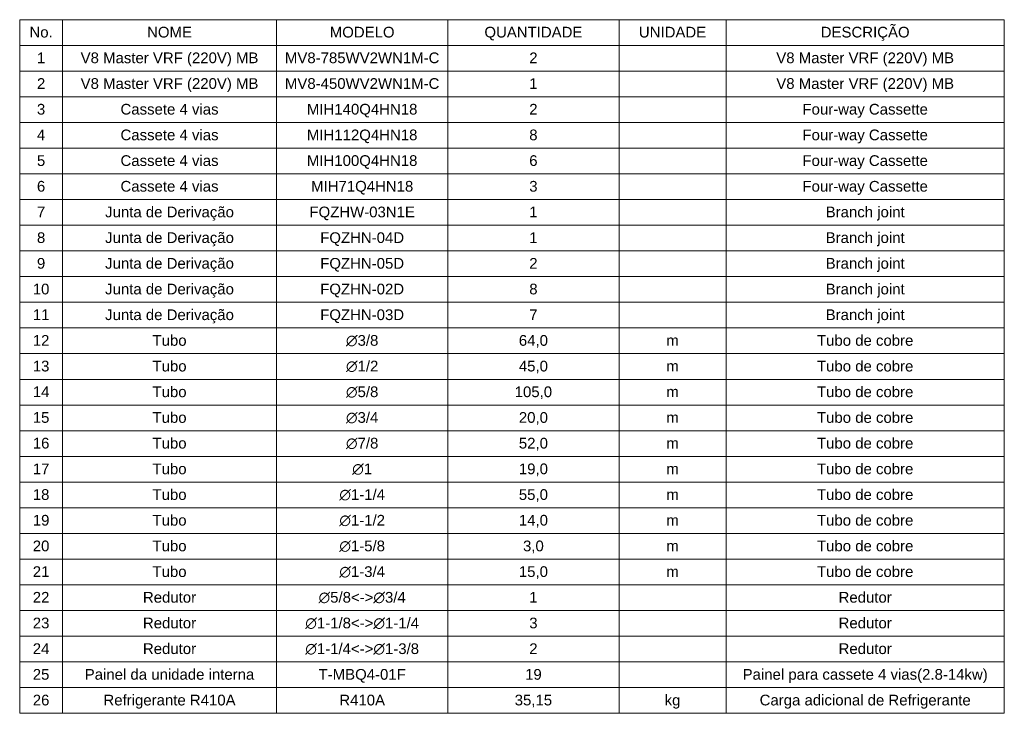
# Model space of a CAD drawing. Header units: millimetres. Extents: x -8164 to 22692, y -23804 to 1096.
# Tile 1 of 17: x -5453 to 3747, y -17331 to -10851. Entities that reach past the tile are written whole.
import ezdxf

# ---------------------------------------------------------------- set-up
doc = ezdxf.new("R2010")
doc.units = ezdxf.units.MM
for name, color, linetype, lineweight in [('CONDENSADORA_PAVIMENTO_TÉRREO_dwg', 8, 'Continuous', 18), ('TABLE_CONTENT', 7, 'Continuous', 18), ('TABLE_LINE', 7, 'Continuous', 18)]:
    doc.layers.add(name, color=color, linetype=linetype, lineweight=lineweight)
doc.styles.add('Arial', font='arial.ttf', dxfattribs={"height": 100})

# ---------------------------------------------------------------- blocks, each defined once
blk = doc.blocks.new('CONDENSADORA_PAVIMENTO_TÉRREO_dwg-1131130-14 - FLUXOGRAMA PAVIMENTO TÉRREO')
at = {"layer": 'TABLE_LINE', "flags": 128}
for points in [[(3746.8, -12291.1), (3746.8, -12051.1), (-5453.2, -12051.1), (-5453.2, -11811.1), (3746.8, -11811.1), (3746.8, -11571.1), (-5453.2, -11571.1), (-5453.2, -11331.1), (3746.8, -11331.1), (3746.8, -11091.1), (3746.8, -10851.1), (-5453.2, -10851.1), (-5453.2, -11091.1), (3746.8, -11091.1), (-5453.2, -11091.1), (-5453.2, -11331.1), (3746.8, -11331.1), (3746.8, -11571.1), (-5453.2, -11571.1), (-5453.2, -11811.1), (3746.8, -11811.1), (3746.8, -12051.1), (-5453.2, -12051.1), (-5453.2, -12291.1), (3746.8, -12291.1), (3746.8, -12531.1), (-5453.2, -12531.1), (-5453.2, -12771.1), (3746.8, -12771.1), (3746.8, -13011.1), (-5453.2, -13011.1), (-5453.2, -13251.1), (3746.8, -13251.1), (3746.8, -13491.1), (-5453.2, -13491.1), (-5453.2, -13731.1), (3746.8, -13731.1), (3746.8, -13971.1)], [(-5053.2, -10851.1), (-5053.2, -11091.1), (-5053.2, -11331.1), (-5053.2, -11571.1), (-5053.2, -11811.1), (-5053.2, -12051.1), (-5053.2, -12291.1), (-5053.2, -12531.1), (-5053.2, -12771.1), (-5053.2, -13011.1), (-5053.2, -13251.1), (-5053.2, -13491.1), (-5053.2, -13731.1), (-5053.2, -13971.1), (-5053.2, -14211.1), (-5053.2, -14451.1), (-5053.2, -14691.1), (-5053.2, -14931.1), (-5053.2, -15171.1), (-5053.2, -15411.1), (-5053.2, -15651.1), (-5053.2, -15891.1), (-5053.2, -16131.1), (-5053.2, -16371.1), (-5053.2, -16611.1), (-5053.2, -16851.1), (-5053.2, -17091.1), (-5053.2, -17331.1)], [(-3053.2, -10851.1), (-3053.2, -11091.1), (-3053.2, -11331.1), (-3053.2, -11571.1), (-3053.2, -11811.1), (-3053.2, -12051.1), (-3053.2, -12291.1), (-3053.2, -12531.1), (-3053.2, -12771.1), (-3053.2, -13011.1), (-3053.2, -13251.1), (-3053.2, -13491.1), (-3053.2, -13731.1), (-3053.2, -13971.1), (-3053.2, -14211.1), (-3053.2, -14451.1), (-3053.2, -14691.1), (-3053.2, -14931.1), (-3053.2, -15171.1), (-3053.2, -15411.1), (-3053.2, -15651.1), (-3053.2, -15891.1), (-3053.2, -16131.1), (-3053.2, -16371.1), (-3053.2, -16611.1), (-3053.2, -16851.1), (-3053.2, -17091.1), (-3053.2, -17331.1)], [(-1453.2, -10851.1), (-1453.2, -11091.1), (-1453.2, -11331.1), (-1453.2, -11571.1), (-1453.2, -11811.1), (-1453.2, -12051.1), (-1453.2, -12291.1), (-1453.2, -12531.1), (-1453.2, -12771.1), (-1453.2, -13011.1), (-1453.2, -13251.1), (-1453.2, -13491.1), (-1453.2, -13731.1), (-1453.2, -13971.1), (-1453.2, -14211.1), (-1453.2, -14451.1), (-1453.2, -14691.1), (-1453.2, -14931.1), (-1453.2, -15171.1), (-1453.2, -15411.1), (-1453.2, -15651.1), (-1453.2, -15891.1), (-1453.2, -16131.1), (-1453.2, -16371.1), (-1453.2, -16611.1), (-1453.2, -16851.1), (-1453.2, -17091.1), (-1453.2, -17331.1)], [(146.8, -10851.1), (146.8, -11091.1), (146.8, -11331.1), (146.8, -11571.1), (146.8, -11811.1), (146.8, -12051.1), (146.8, -12291.1), (146.8, -12531.1), (146.8, -12771.1), (146.8, -13011.1), (146.8, -13251.1), (146.8, -13491.1), (146.8, -13731.1), (146.8, -13971.1), (146.8, -14211.1), (146.8, -14451.1), (146.8, -14691.1), (146.8, -14931.1), (146.8, -15171.1), (146.8, -15411.1), (146.8, -15651.1), (146.8, -15891.1), (146.8, -16131.1), (146.8, -16371.1), (146.8, -16611.1), (146.8, -16851.1), (146.8, -17091.1), (146.8, -17331.1)], [(1146.8, -10851.1), (1146.8, -11091.1), (1146.8, -11331.1), (1146.8, -11571.1), (1146.8, -11811.1), (1146.8, -12051.1), (1146.8, -12291.1), (1146.8, -12531.1), (1146.8, -12771.1), (1146.8, -13011.1), (1146.8, -13251.1), (1146.8, -13491.1), (1146.8, -13731.1), (1146.8, -13971.1), (1146.8, -14211.1), (1146.8, -14451.1), (1146.8, -14691.1), (1146.8, -14931.1), (1146.8, -15171.1), (1146.8, -15411.1), (1146.8, -15651.1), (1146.8, -15891.1), (1146.8, -16131.1), (1146.8, -16371.1), (1146.8, -16611.1), (1146.8, -16851.1), (1146.8, -17091.1), (1146.8, -17331.1)], [(3746.8, -12291.1), (-5453.2, -12291.1), (-5453.2, -12531.1), (3746.8, -12531.1), (3746.8, -12771.1)], [(3746.8, -12771.1), (-5453.2, -12771.1), (-5453.2, -13011.1), (3746.8, -13011.1), (3746.8, -13251.1)], [(3746.8, -13251.1), (-5453.2, -13251.1), (-5453.2, -13491.1), (3746.8, -13491.1), (3746.8, -13731.1), (-5453.2, -13731.1), (-5453.2, -13971.1), (3746.8, -13971.1), (3746.8, -14211.1)], [(3746.8, -13971.1), (-5453.2, -13971.1), (-5453.2, -14211.1), (3746.8, -14211.1), (3746.8, -14451.1)], [(3746.8, -14211.1), (-5453.2, -14211.1), (-5453.2, -14451.1), (3746.8, -14451.1), (3746.8, -14691.1)], [(3746.8, -14451.1), (-5453.2, -14451.1), (-5453.2, -14691.1), (3746.8, -14691.1), (3746.8, -14931.1)], [(3746.8, -14691.1), (-5453.2, -14691.1), (-5453.2, -14931.1), (3746.8, -14931.1), (3746.8, -15171.1)], [(3746.8, -14931.1), (-5453.2, -14931.1), (-5453.2, -15171.1), (3746.8, -15171.1), (3746.8, -15411.1), (3746.8, -15651.1), (-5453.2, -15651.1), (-5453.2, -15891.1), (3746.8, -15891.1), (3746.8, -16131.1), (-5453.2, -16131.1), (-5453.2, -16371.1), (3746.8, -16371.1), (3746.8, -16611.1), (-5453.2, -16611.1), (-5453.2, -16851.1), (3746.8, -16851.1), (3746.8, -17091.1), (-5453.2, -17091.1), (-5453.2, -17331.1), (3746.8, -17331.1)], [(3746.8, -15171.1), (-5453.2, -15171.1), (-5453.2, -15411.1), (3746.8, -15411.1), (-5453.2, -15411.1), (-5453.2, -15651.1), (3746.8, -15651.1), (3746.8, -15891.1), (-5453.2, -15891.1), (-5453.2, -16131.1), (3746.8, -16131.1), (3746.8, -16371.1), (-5453.2, -16371.1), (-5453.2, -16611.1), (3746.8, -16611.1), (3746.8, -16851.1), (-5453.2, -16851.1), (-5453.2, -17091.1), (3746.8, -17091.1), (3746.8, -17331.1)]]:
    blk.add_lwpolyline(points, dxfattribs=at)
at = {"layer": 'TABLE_CONTENT', "char_height": 100, "attachment_point": 2, "line_spacing_factor": 0.941778, "style": 'Arial'}
for s, insert, width in [('No.', (-5253.2, -10917.4), 259.543), ('NOME', (-4053.2, -10917.4), 499.498), ('MODELO', (-2253.2, -10917.4), 722.314), ('QUANTIDADE', (-653.2, -10917.4), 1092.04), ('UNIDADE', (646.8, -10917.4), 749.247), ('DESCRIÇÃO', (2446.8, -10917.4), 990.427), ('1', (-5253.2, -11157.4), 93.044), ('V8 Master VRF (220V) MB', (-4053.2, -11157.4), 1983.302), ('MV8-785WV2WN1M-C', (-2253.2, -11157.4), 1721.31), ('2', (-653.2, -11157.4), 93.044), ('V8 Master VRF (220V) MB', (2446.8, -11157.4), 1983.302), ('2', (-5253.2, -11397.4), 93.044), ('V8 Master VRF (220V) MB', (-4053.2, -11397.4), 1983.302), ('MV8-450WV2WN1M-C', (-2253.2, -11397.4), 1721.31), ('1', (-653.2, -11397.4), 93.044), ('V8 Master VRF (220V) MB', (2446.8, -11397.4), 1983.302), ('3', (-5253.2, -11637.4), 93.044), ('Cassete 4 vias', (-4053.2, -11637.4), 1095.713), ('MIH140Q4HN18', (-2253.2, -11637.4), 1232.83), ('2', (-653.2, -11637.4), 93.044), ('Four-way Cassette', (2446.8, -11637.4), 1391.984), ('4', (-5253.2, -11877.4), 93.044), ('Cassete 4 vias', (-4053.2, -11877.4), 1095.713), ('MIH112Q4HN18', (-2253.2, -11877.4), 1232.83), ('8', (-653.2, -11877.4), 93.044), ('Four-way Cassette', (2446.8, -11877.4), 1391.984), ('5', (-5253.2, -12117.4), 93.044), ('Cassete 4 vias', (-4053.2, -12117.4), 1095.713), ('MIH100Q4HN18', (-2253.2, -12117.4), 1232.83), ('6', (-653.2, -12117.4), 93.044), ('Four-way Cassette', (2446.8, -12117.4), 1391.984), ('6', (-5253.2, -12357.4), 93.044), ('Cassete 4 vias', (-4053.2, -12357.4), 1095.713), ('MIH71Q4HN18', (-2253.2, -12357.4), 1139.786), ('3', (-653.2, -12357.4), 93.044), ('Four-way Cassette', (2446.8, -12357.4), 1391.984), ('7', (-5253.2, -12597.4), 93.044), ('Junta de Derivação', (-4053.2, -12597.4), 1439.73), ('FQZHW-03N1E', (-2253.2, -12597.4), 1175.29), ('1', (-653.2, -12597.4), 93.044), ('Branch joint', (2446.8, -12597.4), 881.467), ('8', (-5253.2, -12837.4), 93.044), ('Junta de Derivação', (-4053.2, -12837.4), 1439.73), ('FQZHN-04D', (-2253.2, -12837.4), 934.111), ('1', (-653.2, -12837.4), 93.044), ('Branch joint', (2446.8, -12837.4), 881.467), ('9', (-5253.2, -13077.4), 93.044), ('Junta de Derivação', (-4053.2, -13077.4), 1439.73), ('FQZHN-05D', (-2253.2, -13077.4), 934.111), ('2', (-653.2, -13077.4), 93.044), ('Branch joint', (2446.8, -13077.4), 881.467), ('10', (-5253.2, -13317.4), 186.088), ('Junta de Derivação', (-4053.2, -13317.4), 1439.73), ('FQZHN-02D', (-2253.2, -13317.4), 934.111), ('8', (-653.2, -13317.4), 93.044), ('Branch joint', (2446.8, -13317.4), 881.467), ('11', (-5253.2, -13557.4), 186.088), ('Junta de Derivação', (-4053.2, -13557.4), 1439.73), ('FQZHN-03D', (-2253.2, -13557.4), 934.111), ('7', (-653.2, -13557.4), 93.044), ('Branch joint', (2446.8, -13557.4), 881.467), ('12', (-5253.2, -13797.4), 186.088), ('Tubo', (-4053.2, -13797.4), 380.745), ('∅3/8', (-2253.2, -13797.4), 357.484), ('64,0', (-653.2, -13797.4), 325.653), ('Tubo de cobre', (2446.8, -13797.4), 1077.349), ('m', (646.8, -13797.4), 138.341), ('13', (-5253.2, -14037.4), 186.088), ('Tubo', (-4053.2, -14037.4), 380.745), ('∅1/2', (-2253.2, -14037.4), 357.484), ('45,0', (-653.2, -14037.4), 325.653), ('m', (646.8, -14037.4), 138.341), ('Tubo de cobre', (2446.8, -14037.4), 1077.349), ('14', (-5253.2, -14277.4), 186.088), ('Tubo', (-4053.2, -14277.4), 380.745), ('∅5/8', (-2253.2, -14277.4), 357.484), ('105,0', (-653.2, -14277.4), 418.697), ('m', (646.8, -14277.4), 138.341), ('Tubo de cobre', (2446.8, -14277.4), 1077.349), ('15', (-5253.2, -14517.4), 186.088), ('Tubo', (-4053.2, -14517.4), 380.745), ('∅3/4', (-2253.2, -14517.4), 357.484), ('20,0', (-653.2, -14517.4), 325.653), ('Tubo de cobre', (2446.8, -14517.4), 1077.349), ('m', (646.8, -14517.4), 138.341), ('16', (-5253.2, -14757.4), 186.088), ('Tubo', (-4053.2, -14757.4), 380.745), ('∅7/8', (-2253.2, -14757.4), 357.484), ('52,0', (-653.2, -14757.4), 325.653), ('m', (646.8, -14757.4), 138.341), ('Tubo de cobre', (2446.8, -14757.4), 1077.349), ('Tubo', (-4053.2, -14997.4), 380.745), ('∅1', (-2253.2, -14997.4), 217.918), ('19,0', (-653.2, -14997.4), 325.653), ('Tubo de cobre', (2446.8, -14997.4), 1077.349), ('17', (-5253.2, -14997.4), 186.088), ('m', (646.8, -14997.4), 138.341), ('18', (-5253.2, -15237.4), 186.088), ('Tubo', (-4053.2, -15237.4), 380.745), ('∅1-1/4', (-2253.2, -15237.4), 505.619), ('55,0', (-653.2, -15237.4), 325.653), ('m', (646.8, -15237.4), 138.341), ('Tubo de cobre', (2446.8, -15237.4), 1077.349), ('19', (-5253.2, -15477.4), 186.088), ('Tubo', (-4053.2, -15477.4), 380.745), ('∅1-1/2', (-2253.2, -15477.4), 505.619), ('14,0', (-653.2, -15477.4), 325.653), ('m', (646.8, -15477.4), 138.341), ('Tubo de cobre', (2446.8, -15477.4), 1077.349), ('20', (-5253.2, -15717.4), 186.088), ('Tubo', (-4053.2, -15717.4), 380.745), ('∅1-5/8', (-2253.2, -15717.4), 505.619), ('3,0', (-653.2, -15717.4), 232.609), ('Tubo de cobre', (2446.8, -15717.4), 1077.349), ('m', (646.8, -15717.4), 138.341), ('21', (-5253.2, -15957.4), 186.088), ('Tubo', (-4053.2, -15957.4), 380.745), ('∅1-3/4', (-2253.2, -15957.4), 505.619), ('15,0', (-653.2, -15957.4), 325.653), ('m', (646.8, -15957.4), 138.341), ('Tubo de cobre', (2446.8, -15957.4), 1077.349), ('Redutor', (-4053.2, -16197.4), 593.766), ('∅5/8<->∅3/4', (-2253.2, -16197.4), 963.493), ('Redutor', (2446.8, -16197.4), 593.766), ('22', (-5253.2, -16197.4), 186.088), ('1', (-653.2, -16197.4), 93.044), ('23', (-5253.2, -16437.4), 186.088), ('Redutor', (-4053.2, -16437.4), 593.766), ('∅1-1/8<->∅1-1/4', (-2253.2, -16437.4), 1259.764), ('3', (-653.2, -16437.4), 93.044), ('Redutor', (2446.8, -16437.4), 593.766), ('24', (-5253.2, -16677.4), 186.088), ('Redutor', (-4053.2, -16677.4), 593.766), ('∅1-1/4<->∅1-3/8', (-2253.2, -16677.4), 1259.764), ('2', (-653.2, -16677.4), 93.044), ('Redutor', (2446.8, -16677.4), 593.766), ('25', (-5253.2, -16917.4), 186.088), ('Painel da unidade interna', (-4053.2, -16917.4), 1895.155), ('T-MBQ4-01F', (-2253.2, -16917.4), 972.063), ('19', (-653.2, -16917.4), 186.088), ('Painel para cassete 4 vias(2.8-14kw)', (2446.8, -16917.4), 2733.773), ('26', (-5253.2, -17157.4), 186.088), ('Refrigerante R410A', (-4053.2, -17157.4), 1475.234), ('R410A', (-2253.2, -17157.4), 510.517), ('35,15', (-653.2, -17157.4), 418.697), ('kg', (646.8, -17157.4), 176.293), ('Carga adicional de Refrigerante', (2446.8, -17157.4), 2356.701)]:
    blk.add_mtext(s, dxfattribs=dict(at, insert=insert, width=width))

msp = doc.modelspace()

# ---------------------------------------------------------------- block references
at = {"layer": 'CONDENSADORA_PAVIMENTO_TÉRREO_dwg', "color": 7}
msp.add_blockref('CONDENSADORA_PAVIMENTO_TÉRREO_dwg-1131130-14 - FLUXOGRAMA PAVIMENTO TÉRREO', (0, 0), dxfattribs=at)

doc.saveas('drawing.dxf')
